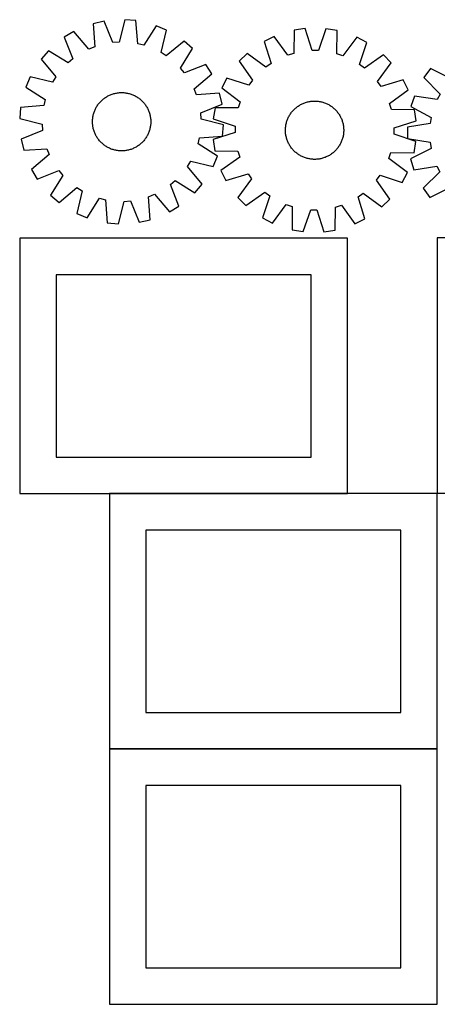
# Model space of a CAD drawing. Header units: millimetres. Extents: x 7 to 1493, y 7 to 2993.
# Tile 11 of 14: x 7 to 580, y 1642 to 2992. Entities that reach past the tile are written whole.
import ezdxf

# ---------------------------------------------------------------- set-up
doc = ezdxf.new("R2010")
doc.units = ezdxf.units.MM
doc.layers.add('COMMON', color=5, linetype='CONTINUOUS', true_color=0x0000ff)
doc.layers.add('CUT', color=7, linetype='CONTINUOUS', true_color=0x000000)

msp = doc.modelspace()

# ---------------------------------------------------------------- linework, layer by layer
at = {"layer": 'COMMON'}
for p, q in [((456.524735, 2342.298777), (129.755907, 2342.298777)), ((579.855908, 1992.617183), (579.855908, 2342.198776)), ((579.755907, 1992.098776), (129.755907, 1992.098776)), ((579.855908, 1642.417182), (579.855908, 1991.998775))]:
    msp.add_line(p, q, dxfattribs=at)
at = {"layer": 'CUT'}
for p, q in [((122.415922, 2990.074704), (107.427547, 2986.599194)), ((107.427547, 2986.599194), (109.498912, 2954.90244)), ((134.505596, 2960.700999), (122.415922, 2990.074704)), ((150.883324, 2992.092823), (143.058474, 2961.307332)), ((166.212107, 2990.766567), (150.883324, 2992.092823)), ((168.633097, 2959.094599), (166.212107, 2990.766567)), ((193.909849, 2983.889002), (176.954735, 2957.028271)), ((208.078553, 2977.890802), (193.909849, 2983.889002)), ((80.977071, 2975.882937), (67.796271, 2967.945868)), ((101.552008, 2951.682798), (80.977071, 2975.882937)), ((200.593874, 2947.020844), (208.078553, 2977.890802)), ((383.28534, 2977.721786), (382.794375, 2945.961218)), ((398.505135, 2979.977527), (383.28534, 2977.721786)), ((408.187163, 2949.724707), (398.505135, 2979.977527)), ((427.042573, 2979.69386), (416.761083, 2949.639481)), ((442.214521, 2977.136022), (427.042573, 2979.69386)), ((442.074041, 2945.371969), (442.214521, 2977.136022)), ((67.796271, 2967.945868), (79.561092, 2938.440551)), ((143.058474, 2961.307332), (134.505596, 2960.700999)), ((176.954735, 2957.028271), (168.633097, 2959.094599)), ((232.295386, 2962.790776), (207.869692, 2942.484122)), ((243.917078, 2952.70778), (232.295386, 2962.790776)), ((356.056966, 2969.173016), (342.279142, 2962.324504)), ((342.279142, 2962.324504), (351.626762, 2931.966692)), ((374.613756, 2943.392786), (356.056966, 2969.173016)), ((469.267579, 2968.047686), (450.201987, 2942.641427)), ((482.906544, 2960.926646), (469.267579, 2968.047686)), ((472.957307, 2930.760648), (482.906544, 2960.926646)), ((45.95188, 2949.580456), (35.868883, 2937.958764)), ((72.998062, 2932.922761), (45.95188, 2949.580456)), ((109.498912, 2954.90244), (101.552008, 2951.682798)), ((207.869692, 2942.484122), (200.593874, 2947.020844)), ((227.259384, 2925.661597), (243.917078, 2952.70778)), ((319.025135, 2945.78011), (308.037952, 2935.009206)), ((344.640221, 2926.996018), (319.025135, 2945.78011)), ((382.794375, 2945.961218), (374.613756, 2943.392786)), ((416.761083, 2949.639481), (408.187163, 2949.724707)), ((450.201987, 2942.641427), (442.074041, 2945.371969)), ((505.827081, 2943.92327), (479.84366, 2925.652075)), ((516.597985, 2932.936088), (505.827081, 2943.92327)), ((35.868883, 2937.958764), (56.175537, 2913.533069)), ((79.561092, 2938.440551), (72.998062, 2932.922761)), ((262.282491, 2930.863388), (232.777174, 2919.098567)), ((270.21956, 2917.682588), (262.282491, 2930.863388)), ((308.037952, 2935.009206), (326.309148, 2909.025785)), ((351.626762, 2931.966692), (344.640221, 2926.996018)), ((479.84366, 2925.652075), (472.957307, 2930.760648)), ((497.813893, 2907.321002), (516.597985, 2932.936088)), ((232.777174, 2919.098567), (227.259384, 2925.661597)), ((246.019421, 2897.107651), (270.21956, 2917.682588)), ((570.534298, 2925.216982), (561.429282, 2912.814191)), ((598.844939, 2910.812733), (570.534298, 2925.216982)), ((20.768857, 2913.74193), (14.770657, 2899.573227)), ((51.638815, 2906.257251), (20.768857, 2913.74193)), ((56.175537, 2913.533069), (51.638815, 2906.257251)), ((291.034576, 2912.088669), (283.913537, 2898.449704)), ((321.200574, 2902.139432), (291.034576, 2912.088669)), ((326.309148, 2909.025785), (321.200574, 2902.139432)), ((502.784567, 2900.33446), (497.813893, 2907.321002)), ((533.142379, 2909.682081), (502.784567, 2900.33446)), ((539.990891, 2895.904257), (533.142379, 2909.682081)), ((561.429282, 2912.814191), (583.654081, 2890.119852)), ((14.770657, 2899.573227), (41.631388, 2882.618112)), ((131.187549, 2889.115351), (132.355852, 2889.578034)), ((132.355852, 2889.578034), (133.538112, 2890.003791)), ((133.538112, 2890.003791), (134.733161, 2890.392203)), ((134.733161, 2890.392203), (135.939821, 2890.742885)), ((135.939821, 2890.742885), (137.156901, 2891.055493)), ((137.156901, 2891.055493), (138.3832, 2891.329716)), ((138.3832, 2891.329716), (139.617507, 2891.565285)), ((139.617507, 2891.565285), (140.858604, 2891.761968)), ((140.858604, 2891.761968), (142.105267, 2891.91957)), ((142.105267, 2891.91957), (143.356265, 2892.037935)), ((143.356265, 2892.037935), (144.610364, 2892.116947)), ((144.610364, 2892.116947), (145.866326, 2892.156528)), ((145.866326, 2892.156528), (147.122911, 2892.156639)), ((147.122911, 2892.156639), (148.37888, 2892.117279)), ((148.37888, 2892.117279), (149.632993, 2892.038488)), ((149.632993, 2892.038488), (150.884012, 2891.920343)), ((150.884012, 2891.920343), (152.130703, 2891.762961)), ((152.130703, 2891.762961), (153.371835, 2891.566497)), ((153.371835, 2891.566497), (154.606183, 2891.331145)), ((154.606183, 2891.331145), (155.83253, 2891.057137)), ((155.83253, 2891.057137), (157.049665, 2890.744744)), ((157.049665, 2890.744744), (158.256387, 2890.394274)), ((158.256387, 2890.394274), (159.451505, 2890.006073)), ((159.451505, 2890.006073), (160.633839, 2889.580524)), ((160.633839, 2889.580524), (161.802224, 2889.118047)), ((249.239063, 2889.160747), (246.019421, 2897.107651)), ((280.935817, 2891.232112), (249.239063, 2889.160747)), ((284.411326, 2876.243738), (280.935817, 2891.232112)), ((283.913537, 2898.449704), (309.319795, 2879.384112)), ((514.210661, 2877.347466), (539.990891, 2895.904257)), ((583.654081, 2890.119852), (579.723752, 2882.49936)), ((41.631388, 2882.618112), (39.56506, 2874.296474)), ((113.770127, 2875.158846), (114.50864, 2876.17551)), ((114.50864, 2876.17551), (115.278722, 2877.168475)), ((115.278722, 2877.168475), (116.079615, 2878.136761)), ((116.079615, 2878.136761), (116.910527, 2879.079413)), ((116.910527, 2879.079413), (117.770638, 2879.9955)), ((117.770638, 2879.9955), (118.6591, 2880.884119)), ((118.6591, 2880.884119), (119.575035, 2881.744391)), ((119.575035, 2881.744391), (120.517541, 2882.575469)), ((120.517541, 2882.575469), (121.485686, 2883.376532)), ((121.485686, 2883.376532), (122.478515, 2884.146789)), ((122.478515, 2884.146789), (123.495049, 2884.885481)), ((123.495049, 2884.885481), (124.534284, 2885.591879)), ((124.534284, 2885.591879), (125.595195, 2886.265284)), ((125.595195, 2886.265284), (126.676734, 2886.905033)), ((126.676734, 2886.905033), (127.777835, 2887.510495)), ((127.777835, 2887.510495), (128.897411, 2888.081071)), ((128.897411, 2888.081071), (130.034356, 2888.6162)), ((130.034356, 2888.6162), (131.187549, 2889.115351)), ((161.802224, 2889.118047), (162.955505, 2888.619099)), ((162.955505, 2888.619099), (164.092544, 2888.084171)), ((164.092544, 2888.084171), (165.21222, 2887.513792)), ((165.21222, 2887.513792), (166.313428, 2886.908524)), ((166.313428, 2886.908524), (167.39508, 2886.268965)), ((167.39508, 2886.268965), (168.456109, 2885.595747)), ((168.456109, 2885.595747), (169.495469, 2884.889532)), ((169.495469, 2884.889532), (170.512133, 2884.151019)), ((170.512133, 2884.151019), (171.505098, 2883.380937)), ((171.505098, 2883.380937), (172.473384, 2882.580044)), ((172.473384, 2882.580044), (173.416036, 2881.749133)), ((173.416036, 2881.749133), (174.332123, 2880.889021)), ((174.332123, 2880.889021), (175.220741, 2880.00056)), ((175.220741, 2880.00056), (176.081014, 2879.084624)), ((176.081014, 2879.084624), (176.912092, 2878.142119)), ((176.912092, 2878.142119), (177.713155, 2877.173974)), ((177.713155, 2877.173974), (178.483412, 2876.181144)), ((178.483412, 2876.181144), (179.222104, 2875.16461)), ((255.037622, 2864.154064), (284.411326, 2876.243738)), ((309.319795, 2879.384112), (306.589253, 2871.256166)), ((392.192557, 2875.664059), (393.304308, 2876.249735)), ((393.304308, 2876.249735), (394.433907, 2876.800201)), ((394.433907, 2876.800201), (395.580239, 2877.314914)), ((395.580239, 2877.314914), (396.742173, 2877.793366)), ((396.742173, 2877.793366), (397.918563, 2878.235085)), ((397.918563, 2878.235085), (399.108246, 2878.639634)), ((399.108246, 2878.639634), (400.31005, 2879.006615)), ((400.31005, 2879.006615), (401.522787, 2879.335665)), ((401.522787, 2879.335665), (402.745262, 2879.62646)), ((402.745262, 2879.62646), (403.976268, 2879.878712)), ((403.976268, 2879.878712), (405.21459, 2880.092173)), ((405.21459, 2880.092173), (406.459006, 2880.266632)), ((406.459006, 2880.266632), (407.708288, 2880.401918)), ((407.708288, 2880.401918), (408.961202, 2880.497895)), ((408.961202, 2880.497895), (410.216514, 2880.55447)), ((410.216514, 2880.55447), (411.472982, 2880.571587)), ((411.472982, 2880.571587), (412.729369, 2880.549229)), ((412.729369, 2880.549229), (413.984433, 2880.487417)), ((413.984433, 2880.487417), (415.236936, 2880.386214)), ((415.236936, 2880.386214), (416.485643, 2880.245718)), ((416.485643, 2880.245718), (417.72932, 2880.06607)), ((417.72932, 2880.06607), (418.966741, 2879.847444)), ((418.966741, 2879.847444), (420.196684, 2879.590059)), ((420.196684, 2879.590059), (421.417935, 2879.294167)), ((421.417935, 2879.294167), (422.62929, 2878.96006)), ((422.62929, 2878.96006), (423.829552, 2878.588069)), ((423.829552, 2878.588069), (425.017537, 2878.178561)), ((425.017537, 2878.178561), (426.192074, 2877.731938)), ((426.192074, 2877.731938), (427.352001, 2877.248643)), ((427.352001, 2877.248643), (428.496176, 2876.729153)), ((428.496176, 2876.729153), (429.623469, 2876.173979)), ((429.623469, 2876.173979), (430.732767, 2875.58367)), ((516.779093, 2869.166847), (514.210661, 2877.347466)), ((548.347576, 2887.450146), (543.520863, 2872.840786)), ((579.723752, 2882.49936), (548.347576, 2887.450146)), ((7.893092, 2871.875485), (6.566836, 2856.546701)), ((39.56506, 2874.296474), (7.893092, 2871.875485)), ((107.602522, 2861.495907), (107.914915, 2862.713042)), ((107.914915, 2862.713042), (108.265385, 2863.919764)), ((108.265385, 2863.919764), (108.653586, 2865.114882)), ((108.653586, 2865.114882), (109.079135, 2866.297217)), ((109.079135, 2866.297217), (109.541612, 2867.465601)), ((109.541612, 2867.465601), (110.04056, 2868.618882)), ((110.04056, 2868.618882), (110.575488, 2869.755922)), ((110.575488, 2869.755922), (111.145868, 2870.875598)), ((111.145868, 2870.875598), (111.751135, 2871.976805)), ((111.751135, 2871.976805), (112.390694, 2873.058457)), ((112.390694, 2873.058457), (113.063913, 2874.119487)), ((113.063913, 2874.119487), (113.770127, 2875.158846)), ((179.222104, 2875.16461), (179.928501, 2874.125375)), ((179.928501, 2874.125375), (180.601907, 2873.064464)), ((180.601907, 2873.064464), (181.241656, 2871.982925)), ((181.241656, 2871.982925), (181.847118, 2870.881824)), ((181.847118, 2870.881824), (182.417694, 2869.762248)), ((182.417694, 2869.762248), (182.952822, 2868.625303)), ((182.952822, 2868.625303), (183.451974, 2867.47211)), ((183.451974, 2867.47211), (183.914657, 2866.303807)), ((183.914657, 2866.303807), (184.340414, 2865.121548)), ((184.340414, 2865.121548), (184.728826, 2863.926498)), ((184.728826, 2863.926498), (185.079508, 2862.719838)), ((185.079508, 2862.719838), (185.392115, 2861.502758)), ((255.643955, 2855.601185), (255.037622, 2864.154064)), ((274.825201, 2871.396646), (272.267362, 2856.224698)), ((306.589253, 2871.256166), (274.825201, 2871.396646)), ((377.661211, 2862.075144), (378.353294, 2863.123966)), ((378.353294, 2863.123966), (379.07798, 2864.150532)), ((379.07798, 2864.150532), (379.834554, 2865.153828)), ((379.834554, 2865.153828), (380.622269, 2866.132865)), ((380.622269, 2866.132865), (381.440347, 2867.086675)), ((381.440347, 2867.086675), (382.287981, 2868.014319)), ((382.287981, 2868.014319), (383.164336, 2868.91488)), ((383.164336, 2868.91488), (384.068545, 2869.78747)), ((384.068545, 2869.78747), (384.999716, 2870.631227)), ((384.999716, 2870.631227), (385.956931, 2871.445319)), ((385.956931, 2871.445319), (386.939245, 2872.228943)), ((386.939245, 2872.228943), (387.945689, 2872.981324)), ((387.945689, 2872.981324), (388.975269, 2873.701721)), ((388.975269, 2873.701721), (390.026969, 2874.389423)), ((390.026969, 2874.389423), (391.099751, 2875.043751)), ((391.099751, 2875.043751), (392.192557, 2875.664059)), ((430.732767, 2875.58367), (431.822976, 2874.958809)), ((431.822976, 2874.958809), (432.893019, 2874.300011)), ((432.893019, 2874.300011), (433.941841, 2873.607928)), ((433.941841, 2873.607928), (434.968407, 2872.883242)), ((434.968407, 2872.883242), (435.971703, 2872.126668)), ((435.971703, 2872.126668), (436.95074, 2871.338954)), ((436.95074, 2871.338954), (437.90455, 2870.520876)), ((437.90455, 2870.520876), (438.832194, 2869.673241)), ((438.832194, 2869.673241), (439.732755, 2868.796887)), ((439.732755, 2868.796887), (440.605345, 2867.892678)), ((440.605345, 2867.892678), (441.449102, 2866.961506)), ((441.449102, 2866.961506), (442.263194, 2866.004291)), ((442.263194, 2866.004291), (443.046818, 2865.021977)), ((443.046818, 2865.021977), (443.799199, 2864.015534)), ((443.799199, 2864.015534), (444.519596, 2862.985954)), ((444.519596, 2862.985954), (445.207298, 2861.934254)), ((548.539662, 2868.675883), (516.779093, 2869.166847)), ((543.520863, 2872.840786), (571.67084, 2858.125027)), ((550.795402, 2853.456087), (548.539662, 2868.675883)), ((6.566836, 2856.546701), (37.352327, 2848.721851)), ((37.352327, 2848.721851), (37.95866, 2840.168973)), ((106.50302, 2852.786289), (106.54238, 2854.042258)), ((106.503131, 2851.529703), (106.50302, 2852.786289)), ((106.542712, 2850.273742), (106.503131, 2851.529703)), ((106.54238, 2854.042258), (106.621171, 2855.29637)), ((106.621724, 2849.019643), (106.542712, 2850.273742)), ((106.621171, 2855.29637), (106.739316, 2856.547389)), ((106.740089, 2847.768644), (106.621724, 2849.019643)), ((106.739316, 2856.547389), (106.896698, 2857.79408)), ((106.896698, 2857.79408), (107.093162, 2859.035212)), ((107.093162, 2859.035212), (107.328514, 2860.269561)), ((107.328514, 2860.269561), (107.602522, 2861.495907)), ((185.392115, 2861.502758), (185.666339, 2860.276459)), ((185.666339, 2860.276459), (185.901908, 2859.042152)), ((185.901908, 2859.042152), (186.098591, 2857.801055)), ((186.098591, 2857.801055), (186.256192, 2856.554392)), ((186.256192, 2856.554392), (186.374558, 2855.303394)), ((186.375111, 2849.026666), (186.256966, 2847.775647)), ((186.374558, 2855.303394), (186.45357, 2854.049295)), ((186.453902, 2850.280779), (186.375111, 2849.026666)), ((186.45357, 2854.049295), (186.493151, 2852.793333)), ((186.493261, 2851.536748), (186.453902, 2850.280779)), ((186.493151, 2852.793333), (186.493261, 2851.536748)), ((286.429446, 2847.776335), (255.643955, 2855.601185)), ((272.267362, 2856.224698), (302.321741, 2845.943208)), ((372.113778, 2848.148866), (372.371164, 2849.378809)), ((372.371164, 2849.378809), (372.667056, 2850.60006)), ((372.667056, 2850.60006), (373.001162, 2851.811414)), ((373.001162, 2851.811414), (373.373153, 2853.011677)), ((373.373153, 2853.011677), (373.782662, 2854.199662)), ((373.782662, 2854.199662), (374.229284, 2855.374198)), ((374.229284, 2855.374198), (374.712579, 2856.534126)), ((374.712579, 2856.534126), (375.23207, 2857.678301)), ((375.23207, 2857.678301), (375.787243, 2858.805594)), ((375.787243, 2858.805594), (376.377552, 2859.914892)), ((376.377552, 2859.914892), (377.002414, 2861.005101)), ((377.002414, 2861.005101), (377.661211, 2862.075144)), ((445.207298, 2861.934254), (445.861626, 2860.861471)), ((445.861626, 2860.861471), (446.481934, 2859.768665)), ((446.481934, 2859.768665), (447.06761, 2858.656914)), ((447.06761, 2858.656914), (447.618076, 2857.527315)), ((447.618076, 2857.527315), (448.132789, 2856.380983)), ((448.132789, 2856.380983), (448.611241, 2855.219049)), ((448.611241, 2855.219049), (449.05296, 2854.04266)), ((449.05296, 2854.04266), (449.457509, 2852.852977)), ((449.457509, 2852.852977), (449.82449, 2851.651173)), ((449.82449, 2851.651173), (450.15354, 2850.438435)), ((450.15354, 2850.438435), (450.444335, 2849.21596)), ((450.444335, 2849.21596), (450.696587, 2847.984954)), ((520.542582, 2843.77406), (550.795402, 2853.456087)), ((570.287737, 2849.662971), (538.917342, 2844.675677)), ((571.67084, 2858.125027), (570.287737, 2849.662971)), ((37.95866, 2840.168973), (8.584956, 2828.079299)), ((106.897691, 2846.521982), (106.740089, 2847.768644)), ((107.094374, 2845.280884), (106.897691, 2846.521982)), ((107.329943, 2844.046577), (107.094374, 2845.280884)), ((107.604167, 2842.820278), (107.329943, 2844.046577)), ((107.916774, 2841.603199), (107.604167, 2842.820278)), ((108.267456, 2840.396538), (107.916774, 2841.603199)), ((108.655868, 2839.201489), (108.267456, 2840.396538)), ((109.081625, 2838.019229), (108.655868, 2839.201489)), ((109.544308, 2836.850927), (109.081625, 2838.019229)), ((110.04346, 2835.697733), (109.544308, 2836.850927)), ((110.578588, 2834.560788), (110.04346, 2835.697733)), ((182.955721, 2835.704154), (182.420794, 2834.567115)), ((183.45467, 2836.857435), (182.955721, 2835.704154)), ((183.917147, 2838.02582), (183.45467, 2836.857435)), ((184.342696, 2839.208154), (183.917147, 2838.02582)), ((184.730897, 2840.403272), (184.342696, 2839.208154)), ((185.081367, 2841.609994), (184.730897, 2840.403272)), ((185.39376, 2842.827129), (185.081367, 2841.609994)), ((185.667768, 2844.053476), (185.39376, 2842.827129)), ((185.903119, 2845.287824), (185.667768, 2844.053476)), ((186.099583, 2846.528956), (185.903119, 2845.287824)), ((186.256966, 2847.775647), (186.099583, 2846.528956)), ((302.236515, 2837.369288), (271.983696, 2827.68726)), ((285.10319, 2832.447552), (286.429446, 2847.776335)), ((302.321741, 2845.943208), (302.236515, 2837.369288)), ((371.389636, 2840.655107), (371.411994, 2841.911494)), ((371.406753, 2839.398639), (371.389636, 2840.655107)), ((371.463328, 2838.143327), (371.406753, 2839.398639)), ((371.411994, 2841.911494), (371.473805, 2843.166558)), ((371.559305, 2836.890413), (371.463328, 2838.143327)), ((371.473805, 2843.166558), (371.575009, 2844.419061)), ((371.69459, 2835.641131), (371.559305, 2836.890413)), ((371.575009, 2844.419061), (371.715504, 2845.667768)), ((371.869049, 2834.396715), (371.69459, 2835.641131)), ((371.715504, 2845.667768), (371.895153, 2846.911445)), ((371.895153, 2846.911445), (372.113778, 2848.148866)), ((450.696587, 2847.984954), (450.910048, 2846.746632)), ((451.063594, 2835.47558), (450.883945, 2834.231902)), ((450.910048, 2846.746632), (451.084508, 2845.502217)), ((451.204089, 2836.724286), (451.063594, 2835.47558)), ((451.084508, 2845.502217), (451.219793, 2844.252935)), ((451.305292, 2837.976789), (451.204089, 2836.724286)), ((451.219793, 2844.252935), (451.31577, 2843.00002)), ((451.367104, 2839.231854), (451.305292, 2837.976789)), ((451.31577, 2843.00002), (451.372345, 2841.744709)), ((451.389462, 2840.48824), (451.367104, 2839.231854)), ((451.372345, 2841.744709), (451.389462, 2840.48824)), ((520.457356, 2835.20014), (520.542582, 2843.77406)), ((550.511736, 2824.91865), (520.457356, 2835.20014)), ((538.917342, 2844.675677), (538.841406, 2829.289814)), ((8.584956, 2828.079299), (12.060465, 2813.090924)), ((111.149164, 2833.441213), (110.578588, 2834.560788)), ((111.754626, 2832.340112), (111.149164, 2833.441213)), ((112.394375, 2831.258572), (111.754626, 2832.340112)), ((113.067781, 2830.197661), (112.394375, 2831.258572)), ((113.774178, 2829.158426), (113.067781, 2830.197661)), ((114.51287, 2828.141892), (113.774178, 2829.158426)), ((115.283127, 2827.149063), (114.51287, 2828.141892)), ((116.08419, 2826.180918), (115.283127, 2827.149063)), ((116.915268, 2825.238412), (116.08419, 2826.180918)), ((117.775541, 2824.322477), (116.915268, 2825.238412)), ((118.664159, 2823.434015), (117.775541, 2824.322477)), ((119.580246, 2822.573904), (118.664159, 2823.434015)), ((120.522898, 2821.742992), (119.580246, 2822.573904)), ((121.491184, 2820.9421), (120.522898, 2821.742992)), ((172.478741, 2821.747567), (171.510596, 2820.946505)), ((173.421247, 2822.578645), (172.478741, 2821.747567)), ((174.337182, 2823.438918), (173.421247, 2822.578645)), ((175.225644, 2824.327536), (174.337182, 2823.438918)), ((176.085755, 2825.243623), (175.225644, 2824.327536)), ((176.916667, 2826.186275), (176.085755, 2825.243623)), ((177.71756, 2827.154561), (176.916667, 2826.186275)), ((178.487642, 2828.147526), (177.71756, 2827.154561)), ((179.226155, 2829.16419), (178.487642, 2828.147526)), ((179.932369, 2830.20355), (179.226155, 2829.16419)), ((180.605588, 2831.264579), (179.932369, 2830.20355)), ((181.245147, 2832.346231), (180.605588, 2831.264579)), ((181.850414, 2833.447439), (181.245147, 2832.346231)), ((182.420794, 2834.567115), (181.850414, 2833.447439)), ((251.364894, 2821.704924), (253.431222, 2830.026563)), ((278.225624, 2804.74981), (251.364894, 2821.704924)), ((253.431222, 2830.026563), (285.10319, 2832.447552)), ((271.983696, 2827.68726), (274.239436, 2812.467464)), ((372.08251, 2833.158393), (371.869049, 2834.396715)), ((372.334763, 2831.927387), (372.08251, 2833.158393)), ((372.625558, 2830.704912), (372.334763, 2831.927387)), ((372.954608, 2829.492175), (372.625558, 2830.704912)), ((373.321589, 2828.290371), (372.954608, 2829.492175)), ((373.726138, 2827.100688), (373.321589, 2828.290371)), ((374.167856, 2825.924298), (373.726138, 2827.100688)), ((374.646308, 2824.762364), (374.167856, 2825.924298)), ((375.161021, 2823.616032), (374.646308, 2824.762364)), ((375.711487, 2822.486433), (375.161021, 2823.616032)), ((376.297163, 2821.374682), (375.711487, 2822.486433)), ((446.991854, 2822.337753), (446.401545, 2821.228455)), ((447.547028, 2823.465046), (446.991854, 2822.337753)), ((448.066519, 2824.609221), (447.547028, 2823.465046)), ((448.549813, 2825.769149), (448.066519, 2824.609221)), ((448.996436, 2826.943685), (448.549813, 2825.769149)), ((449.405944, 2828.131671), (448.996436, 2826.943685)), ((449.777935, 2829.331933), (449.405944, 2828.131671)), ((450.112042, 2830.543288), (449.777935, 2829.331933)), ((450.407934, 2831.764539), (450.112042, 2830.543288)), ((450.665319, 2832.994482), (450.407934, 2831.764539)), ((450.883945, 2834.231902), (450.665319, 2832.994482)), ((538.841406, 2829.289814), (570.161045, 2823.993116)), ((547.953897, 2809.746702), (550.511736, 2824.91865)), ((570.161045, 2823.993116), (571.460554, 2815.51782)), ((12.060465, 2813.090924), (43.757219, 2815.162289)), ((43.757219, 2815.162289), (46.976861, 2807.215386)), ((122.484149, 2820.172017), (121.491184, 2820.9421)), ((123.500813, 2819.433504), (122.484149, 2820.172017)), ((124.540173, 2818.72729), (123.500813, 2819.433504)), ((125.601202, 2818.054071), (124.540173, 2818.72729)), ((126.682854, 2817.414512), (125.601202, 2818.054071)), ((127.784062, 2816.809245), (126.682854, 2817.414512)), ((128.903738, 2816.238866), (127.784062, 2816.809245)), ((130.040777, 2815.703938), (128.903738, 2816.238866)), ((131.194058, 2815.204989), (130.040777, 2815.703938)), ((132.362442, 2814.742512), (131.194058, 2815.204989)), ((133.544777, 2814.316963), (132.362442, 2814.742512)), ((134.739895, 2813.928762), (133.544777, 2814.316963)), ((135.946617, 2813.578292), (134.739895, 2813.928762)), ((137.163752, 2813.265899), (135.946617, 2813.578292)), ((138.390099, 2812.991892), (137.163752, 2813.265899)), ((139.624447, 2812.75654), (138.390099, 2812.991892)), ((140.865579, 2812.560076), (139.624447, 2812.75654)), ((142.11227, 2812.402694), (140.865579, 2812.560076)), ((143.363289, 2812.284549), (142.11227, 2812.402694)), ((144.617402, 2812.205757), (143.363289, 2812.284549)), ((145.87337, 2812.166398), (144.617402, 2812.205757)), ((147.129956, 2812.166508), (145.87337, 2812.166398)), ((148.385918, 2812.206089), (147.129956, 2812.166508)), ((149.640017, 2812.285101), (148.385918, 2812.206089)), ((150.891015, 2812.403467), (149.640017, 2812.285101)), ((152.137678, 2812.561068), (150.891015, 2812.403467)), ((153.378775, 2812.757751), (152.137678, 2812.561068)), ((154.613082, 2812.99332), (153.378775, 2812.757751)), ((155.839381, 2813.267544), (154.613082, 2812.99332)), ((157.056461, 2813.580151), (155.839381, 2813.267544)), ((158.263121, 2813.930834), (157.056461, 2813.580151)), ((159.45817, 2814.319245), (158.263121, 2813.930834)), ((160.64043, 2814.745002), (159.45817, 2814.319245)), ((161.808733, 2815.207685), (160.64043, 2814.745002)), ((162.961926, 2815.706837), (161.808733, 2815.207685)), ((164.098871, 2816.241965), (162.961926, 2815.706837)), ((165.218447, 2816.812541), (164.098871, 2816.241965)), ((166.319547, 2817.418003), (165.218447, 2816.812541)), ((167.401087, 2818.057752), (166.319547, 2817.418003)), ((168.461998, 2818.731158), (167.401087, 2818.057752)), ((169.501233, 2819.437555), (168.461998, 2818.731158)), ((170.517767, 2820.176247), (169.501233, 2819.437555)), ((171.510596, 2820.946505), (170.517767, 2820.176247)), ((274.239436, 2812.467464), (306.000005, 2811.9765)), ((306.000005, 2811.9765), (308.568437, 2803.795881)), ((376.917471, 2820.281876), (376.297163, 2821.374682)), ((377.571799, 2819.209094), (376.917471, 2820.281876)), ((378.259501, 2818.157394), (377.571799, 2819.209094)), ((378.979898, 2817.127814), (378.259501, 2818.157394)), ((379.73228, 2816.12137), (378.979898, 2817.127814)), ((380.515904, 2815.139056), (379.73228, 2816.12137)), ((381.329996, 2814.181841), (380.515904, 2815.139056)), ((382.173753, 2813.25067), (381.329996, 2814.181841)), ((383.046343, 2812.346461), (382.173753, 2813.25067)), ((383.946904, 2811.470106), (383.046343, 2812.346461)), ((384.874547, 2810.622472), (383.946904, 2811.470106)), ((385.828358, 2809.804394), (384.874547, 2810.622472)), ((386.807395, 2809.016679), (385.828358, 2809.804394)), ((387.810691, 2808.260105), (386.807395, 2809.016679)), ((388.837256, 2807.535419), (387.810691, 2808.260105)), ((435.839852, 2808.914405), (434.833409, 2808.162023)), ((436.822166, 2809.698029), (435.839852, 2808.914405)), ((437.779381, 2810.512121), (436.822166, 2809.698029)), ((438.710553, 2811.355878), (437.779381, 2810.512121)), ((439.614762, 2812.228468), (438.710553, 2811.355878)), ((440.491116, 2813.129029), (439.614762, 2812.228468)), ((441.338751, 2814.056672), (440.491116, 2813.129029)), ((442.156829, 2815.010483), (441.338751, 2814.056672)), ((442.944544, 2815.989519), (442.156829, 2815.010483)), ((443.701117, 2816.992816), (442.944544, 2815.989519)), ((444.425803, 2818.019381), (443.701117, 2816.992816)), ((445.117886, 2819.068203), (444.425803, 2818.019381)), ((445.776684, 2820.138247), (445.117886, 2819.068203)), ((446.401545, 2821.228455), (445.776684, 2820.138247)), ((513.459303, 2801.759235), (516.189844, 2809.887182)), ((516.189844, 2809.887182), (547.953897, 2809.746702)), ((571.460554, 2815.51782), (543.166695, 2801.080636)), ((46.976861, 2807.215386), (22.776722, 2786.640448)), ((236.820745, 2790.789967), (241.357467, 2798.065785)), ((241.357467, 2798.065785), (272.227425, 2790.581107)), ((272.227425, 2790.581107), (278.225624, 2804.74981)), ((308.568437, 2803.795881), (282.788207, 2785.239091)), ((389.886078, 2806.843336), (388.837256, 2807.535419)), ((390.956122, 2806.184539), (389.886078, 2806.843336)), ((392.04633, 2805.559677), (390.956122, 2806.184539)), ((393.155628, 2804.969368), (392.04633, 2805.559677)), ((394.282921, 2804.414195), (393.155628, 2804.969368)), ((395.427096, 2803.894704), (394.282921, 2804.414195)), ((396.587024, 2803.411409), (395.427096, 2803.894704)), ((397.76156, 2802.964787), (396.587024, 2803.411409)), ((398.949546, 2802.555278), (397.76156, 2802.964787)), ((400.149808, 2802.183287), (398.949546, 2802.555278)), ((401.361163, 2801.849181), (400.149808, 2802.183287)), ((402.582414, 2801.553289), (401.361163, 2801.849181)), ((403.812357, 2801.295903), (402.582414, 2801.553289)), ((405.049777, 2801.077278), (403.812357, 2801.295903)), ((406.293455, 2800.897629), (405.049777, 2801.077278)), ((407.542161, 2800.757134), (406.293455, 2800.897629)), ((408.794665, 2800.65593), (407.542161, 2800.757134)), ((410.049729, 2800.594119), (408.794665, 2800.65593)), ((411.306115, 2800.571761), (410.049729, 2800.594119)), ((412.562584, 2800.588878), (411.306115, 2800.571761)), ((413.817895, 2800.645453), (412.562584, 2800.588878)), ((415.07081, 2800.74143), (413.817895, 2800.645453)), ((416.320092, 2800.876715), (415.07081, 2800.74143)), ((417.564507, 2801.051174), (416.320092, 2800.876715)), ((418.802829, 2801.264635), (417.564507, 2801.051174)), ((420.033835, 2801.516888), (418.802829, 2801.264635)), ((421.25631, 2801.807683), (420.033835, 2801.516888)), ((422.469048, 2802.136733), (421.25631, 2801.807683)), ((423.670852, 2802.503713), (422.469048, 2802.136733)), ((424.860535, 2802.908263), (423.670852, 2802.503713)), ((426.036924, 2803.349981), (424.860535, 2802.908263)), ((427.198858, 2803.828433), (426.036924, 2803.349981)), ((428.34519, 2804.343146), (427.198858, 2803.828433)), ((429.474789, 2804.893612), (428.34519, 2804.343146)), ((430.58654, 2805.479288), (429.474789, 2804.893612)), ((431.679346, 2806.099596), (430.58654, 2805.479288)), ((432.752129, 2806.753924), (431.679346, 2806.099596)), ((433.803829, 2807.441626), (432.752129, 2806.753924)), ((434.833409, 2808.162023), (433.803829, 2807.441626)), ((538.865561, 2782.693643), (513.459303, 2801.759235)), ((543.166695, 2801.080636), (547.848969, 2786.424345)), ((22.776722, 2786.640448), (30.713791, 2773.459648)), ((30.713791, 2773.459648), (60.219108, 2785.22447)), ((60.219108, 2785.22447), (65.736898, 2778.661439)), ((257.127399, 2766.364273), (236.820745, 2790.789967)), ((282.788207, 2785.239091), (289.636719, 2771.461267)), ((531.744521, 2769.054679), (538.865561, 2782.693643)), ((547.848969, 2786.424345), (579.272485, 2791.065187)), ((583.127403, 2783.406272), (560.679679, 2760.932411)), ((579.272485, 2791.065187), (583.127403, 2783.406272)), ((65.736898, 2778.661439), (49.079204, 2751.615257)), ((213.43519, 2765.882485), (219.99822, 2771.400275)), ((219.99822, 2771.400275), (247.044402, 2754.742581)), ((289.636719, 2771.461267), (319.994531, 2780.808887)), ((324.965205, 2773.822346), (306.181113, 2748.20726)), ((319.994531, 2780.808887), (324.965205, 2773.822346)), ((496.46995, 2772.117563), (501.578523, 2779.003915)), ((514.741145, 2746.134142), (496.46995, 2772.117563)), ((501.578523, 2779.003915), (531.744521, 2769.054679)), ((60.700896, 2741.53226), (85.12659, 2761.838914)), ((92.402408, 2757.302193), (84.917729, 2726.432234)), ((85.12659, 2761.838914), (92.402408, 2757.302193)), ((225.200011, 2736.377168), (213.43519, 2765.882485)), ((247.044402, 2754.742581), (257.127399, 2766.364273)), ((316.952017, 2737.220077), (342.935438, 2755.491273)), ((342.935438, 2755.491273), (349.82179, 2750.382699)), ((560.679679, 2760.932411), (569.661829, 2748.440352)), ((569.661829, 2748.440352), (598.113269, 2762.564456)), ((49.079204, 2751.615257), (60.700896, 2741.53226)), ((99.086433, 2720.434035), (116.041547, 2747.294765)), ((116.041547, 2747.294765), (124.363185, 2745.228438)), ((124.363185, 2745.228438), (126.784175, 2713.55647)), ((142.112958, 2712.230213), (149.937808, 2743.015704)), ((149.937808, 2743.015704), (158.490686, 2743.622038)), ((158.490686, 2743.622038), (170.58036, 2714.248333)), ((183.49737, 2749.420596), (191.444273, 2752.640238)), ((185.568735, 2717.723842), (183.49737, 2749.420596)), ((191.444273, 2752.640238), (212.019211, 2728.4401)), ((306.181113, 2748.20726), (316.952017, 2737.220077)), ((349.82179, 2750.382699), (339.872554, 2720.216701)), ((471.152335, 2749.176655), (478.138877, 2754.14733)), ((480.499956, 2718.818844), (471.152335, 2749.176655)), ((478.138877, 2754.14733), (503.753963, 2735.363238)), ((503.753963, 2735.363238), (514.741145, 2746.134142)), ((212.019211, 2728.4401), (225.200011, 2736.377168)), ((353.511518, 2713.095662), (372.57711, 2738.50192)), ((372.57711, 2738.50192), (380.705057, 2735.771378)), ((380.705057, 2735.771378), (380.564577, 2704.007326)), ((395.736525, 2701.449487), (406.018015, 2731.503866)), ((406.018015, 2731.503866), (414.591935, 2731.41864)), ((414.591935, 2731.41864), (424.273962, 2701.165821)), ((439.493758, 2703.421561), (439.984722, 2735.182129)), ((439.984722, 2735.182129), (448.165341, 2737.750562)), ((448.165341, 2737.750562), (466.722132, 2711.970332)), ((84.917729, 2726.432234), (99.086433, 2720.434035)), ((170.58036, 2714.248333), (185.568735, 2717.723842)), ((339.872554, 2720.216701), (353.511518, 2713.095662)), ((466.722132, 2711.970332), (480.499956, 2718.818844)), ((126.784175, 2713.55647), (142.112958, 2712.230213)), ((380.564577, 2704.007326), (395.736525, 2701.449487)), ((424.273962, 2701.165821), (439.493758, 2703.421561)), ((456.524735, 2692.398777), (6.524735, 2692.398777)), ((6.524735, 2692.398777), (6.524735, 2342.398777)), ((456.524735, 2342.398777), (456.524735, 2692.398777)), ((1029.674576, 2692.817184), (579.674576, 2692.817184)), ((579.674576, 2692.817184), (579.674576, 2342.817184)), ((406.524735, 2642.398777), (56.524735, 2642.398777)), ((56.524735, 2642.398777), (56.524735, 2392.398777)), ((406.524735, 2392.398777), (406.524735, 2642.398777)), ((56.524735, 2392.398777), (406.524735, 2392.398777)), ((6.524735, 2342.398777), (456.524735, 2342.398777)), ((579.755907, 2342.198776), (129.755907, 2342.198776)), ((129.755907, 2342.198776), (129.755907, 1992.198776)), ((579.674576, 2342.817184), (1029.674576, 2342.817184)), ((579.755907, 1992.198776), (579.755907, 2342.198776)), ((529.755907, 2292.198776), (179.755907, 2292.198776)), ((179.755907, 2292.198776), (179.755907, 2042.198776)), ((529.755907, 2042.198776), (529.755907, 2292.198776)), ((179.755907, 2042.198776), (529.755907, 2042.198776)), ((129.755907, 1992.198776), (579.755907, 1992.198776)), ((579.755907, 1991.998775), (129.755907, 1991.998775)), ((129.755907, 1991.998775), (129.755907, 1641.998775)), ((579.755907, 1641.998775), (579.755907, 1991.998775)), ((529.755907, 1941.998775), (179.755907, 1941.998775)), ((179.755907, 1941.998775), (179.755907, 1691.998775)), ((529.755907, 1691.998775), (529.755907, 1941.998775)), ((179.755907, 1691.998775), (529.755907, 1691.998775)), ((129.755907, 1641.998775), (579.755907, 1641.998775))]:
    msp.add_line(p, q, dxfattribs=at)

doc.saveas('drawing.dxf')
